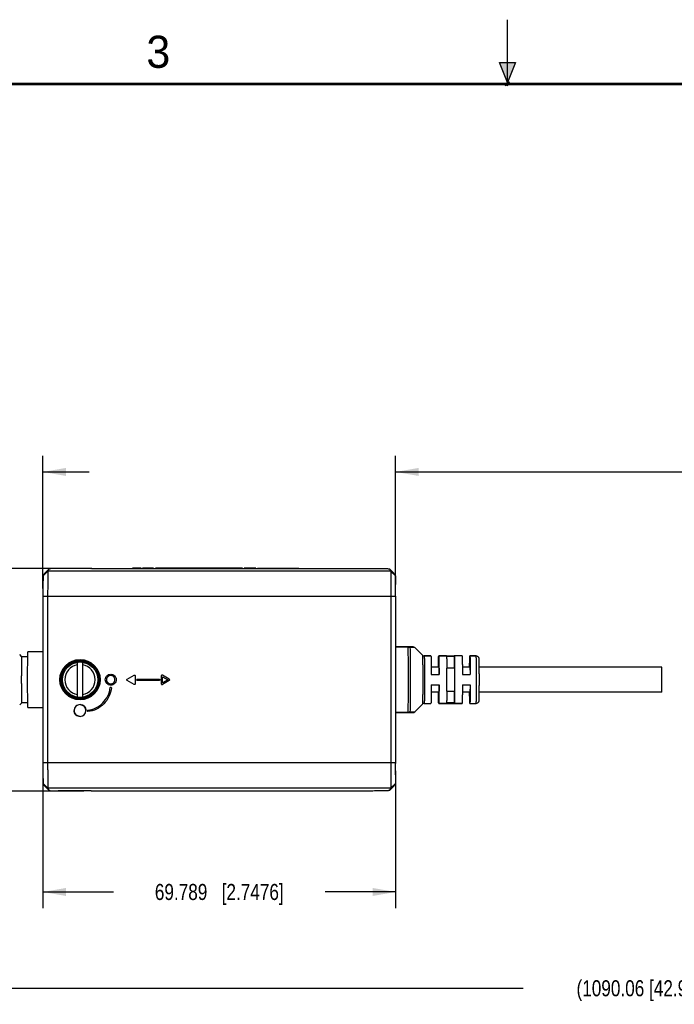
# Model space of a CAD drawing. Header units: inches. Extents: x 0 to 22, y 0 to 17.
# Tile 15 of 51: x 7.2 to 12.3, y 9.3 to 17. Entities that reach past the tile are written whole.
import ezdxf

# ---------------------------------------------------------------- set-up
doc = ezdxf.new("R2010")
doc.units = ezdxf.units.IN
doc.header["$LTSCALE"] = 1.21
doc.header["$MEASUREMENT"] = 0
doc.layers.get('0').update_dxf_attribs({"linetype": 'CONTINUOUS'})
doc.layers.add('02___PRT_ALL_AXES', color=7, linetype='CONTINUOUS')
doc.layers.add('DIMENSIONS', color=7, linetype='CONTINUOUS')
doc.styles.get("Standard").update_dxf_attribs({"font": 'txt', "width": 0.8})
doc.styles.add('TEXTSTYLE_2', font='txt')
doc.dimstyles.new('DIMSTYLE_1', dxfattribs={"dimtxt": 0.125, "dimasz": 0.18, "dimexe": 0.125, "dimexo": 0.0625, "dimgap": 0.0625, "dimtad": 0, "dimtih": 1, "dimtoh": 1, "dimdec": 3, "dimdsep": 46, "dimtxsty": 'STANDARD', "dimblk": '_FILLED', "dimblk1": '_FILLED', "dimblk2": '_FILLED', "dimcen": 0.09, "dimadec": 3, "dimazin": 2, "dimtp": 0.001, "dimtm": 0.001, "dimtfac": 1, "dimtdec": 3, "dimtofl": 0, "dimtmove": 0, "dimatfit": 3, "dimldrblk": '_FILLED', "dimfxl": 1, "dimtolj": 1, "dimarcsym": 0})
doc.dimstyles.new('DIMSTYLE_2', dxfattribs={"dimtxt": 0.125, "dimasz": 0.18, "dimexe": 0.125, "dimexo": 0.0625, "dimgap": 0.0625, "dimtad": 0, "dimtih": 1, "dimtoh": 1, "dimdsep": 46, "dimtxsty": 'STANDARD', "dimblk": '_FILLED', "dimblk1": '_FILLED', "dimblk2": '_FILLED', "dimcen": 0.09, "dimazin": 2, "dimtfac": 1, "dimtofl": 0, "dimtmove": 0, "dimatfit": 3, "dimldrblk": '_FILLED', "dimfxl": 1, "dimtolj": 1, "dimarcsym": 0})

# ---------------------------------------------------------------- blocks, each defined once
blk = doc.blocks.new('_FILLED')
at = {"color": 0, "linetype": 'BYBLOCK'}
blk.add_solid([(0, 0), (-1, 0.174), (-1, -0.174)], dxfattribs=at)
blk = doc.blocks.new('*D0')
at = {"layer": 'DIMENSIONS', "color": 2, "linetype": 'CONTINUOUS'}
for p, q in [((10.1291, 12.57), (10.1291, 13.6024)), ((17.5852, 11.6871), (17.5852, 13.6024)), ((10.1291, 13.4774), (12.7071, 13.4774)), ((17.5852, 13.4774), (14.6321, 13.4774))]:
    blk.add_line(p, q, dxfattribs=at)
at = {"layer": 'DIMENSIONS', "color": 2, "linetype": 'CONTINUOUS', "xscale": 0.18, "yscale": 0.18, "zscale": 0.18, "rotation": 180}
blk.add_blockref('_FILLED', (10.1291, 13.4774), dxfattribs=at)
at = {"layer": 'DIMENSIONS', "color": 2, "linetype": 'CONTINUOUS', "xscale": 0.18, "yscale": 0.18, "zscale": 0.18}
blk.add_blockref('_FILLED', (17.5852, 13.4774), dxfattribs=at)
at = {"layer": 'DIMENSIONS', "color": 2, "linetype": 'CONTINUOUS', "insert": (13.6696, 13.5399), "char_height": 0.125, "width": 1.8, "attachment_point": 2, "line_spacing_factor": 0.9}
blk.add_mtext('(1000.00 [39.370])', dxfattribs=at)
blk = doc.blocks.new('*D1')
at = {"layer": 'DIMENSIONS', "color": 2, "linetype": 'CONTINUOUS'}
for p, q in [((7.6992, 12.7264), (4.9568, 12.7264)), ((5.0818, 12.7264), (5.0818, 11.9842)), ((5.0818, 10.9921), (5.0818, 11.7342)), ((7.6992, 10.9921), (4.9568, 10.9921))]:
    blk.add_line(p, q, dxfattribs=at)
at = {"layer": 'DIMENSIONS', "color": 2, "linetype": 'CONTINUOUS', "xscale": 0.18, "yscale": 0.18, "zscale": 0.18}
for p, rotation in [((5.0818, 12.7264), 90), ((5.0818, 10.9921), 270)]:
    blk.add_blockref('_FILLED', p, dxfattribs=dict(at, rotation=rotation))
at = {"layer": 'DIMENSIONS', "color": 2, "linetype": 'CONTINUOUS', "insert": (5.0818, 11.9217), "char_height": 0.125, "width": 1.325, "attachment_point": 2, "line_spacing_factor": 0.9}
blk.add_mtext('44.05{\\ftxt.shx;\\W1.000000;\\H0.125000; }[1.734]', dxfattribs=at)
blk = doc.blocks.new('*D2')
at = {"layer": 'DIMENSIONS', "color": 2, "linetype": 'CONTINUOUS'}
for p, q in [((7.3815, 11.1485), (7.3815, 10.0807)), ((10.1291, 11.1485), (10.1291, 10.0807)), ((7.3815, 10.2057), (7.9303, 10.2057)), ((10.1291, 10.2057), (9.5803, 10.2057))]:
    blk.add_line(p, q, dxfattribs=at)
at = {"layer": 'DIMENSIONS', "color": 2, "linetype": 'CONTINUOUS', "xscale": 0.18, "yscale": 0.18, "zscale": 0.18, "rotation": 180}
blk.add_blockref('_FILLED', (7.3815, 10.2057), dxfattribs=at)
at = {"layer": 'DIMENSIONS', "color": 2, "linetype": 'CONTINUOUS', "xscale": 0.18, "yscale": 0.18, "zscale": 0.18}
blk.add_blockref('_FILLED', (10.1291, 10.2057), dxfattribs=at)
at = {"layer": 'DIMENSIONS', "color": 2, "linetype": 'CONTINUOUS', "insert": (8.7553, 10.2682), "char_height": 0.125, "width": 1.525, "attachment_point": 2, "line_spacing_factor": 0.9}
blk.add_mtext('69.789{\\ftxt.shx;\\W1.000000;\\H0.125000; }[2.7476]', dxfattribs=at)
blk = doc.blocks.new('*D3')
at = {"layer": 'DIMENSIONS', "color": 2, "linetype": 'CONTINUOUS'}
for p, q in [((6.584, 11.9217), (6.584, 13.6024)), ((7.3815, 12.57), (7.3815, 13.6024)), ((6.584, 13.4774), (6.2073, 13.4774)), ((7.3815, 13.4774), (7.7415, 13.4774))]:
    blk.add_line(p, q, dxfattribs=at)
at = {"layer": 'DIMENSIONS', "color": 2, "linetype": 'CONTINUOUS', "xscale": 0.18, "yscale": 0.18, "zscale": 0.18}
blk.add_blockref('_FILLED', (6.584, 13.4774), dxfattribs=at)
at = {"layer": 'DIMENSIONS', "color": 2, "linetype": 'CONTINUOUS', "xscale": 0.18, "yscale": 0.18, "zscale": 0.18, "rotation": 180}
blk.add_blockref('_FILLED', (7.3815, 13.4774), dxfattribs=at)
at = {"layer": 'DIMENSIONS', "color": 2, "linetype": 'CONTINUOUS', "insert": (6.1448, 13.5399), "char_height": 0.125, "width": 1.225, "attachment_point": 3, "line_spacing_factor": 0.9}
blk.add_mtext('20.26{\\ftxt.shx;\\W1.000000;\\H0.125000; }[.798]', dxfattribs=at)
blk = doc.blocks.new('*D4')
at = {"layer": 'DIMENSIONS', "color": 2, "linetype": 'CONTINUOUS'}
for p, q in [((6.584, 11.7967), (6.584, 9.3307)), ((17.5852, 11.5621), (17.5852, 9.3307)), ((6.584, 9.4557), (11.1221, 9.4557)), ((17.5852, 9.4557), (13.0471, 9.4557))]:
    blk.add_line(p, q, dxfattribs=at)
at = {"layer": 'DIMENSIONS', "color": 2, "linetype": 'CONTINUOUS', "xscale": 0.18, "yscale": 0.18, "zscale": 0.18, "rotation": 180}
blk.add_blockref('_FILLED', (6.584, 9.4557), dxfattribs=at)
at = {"layer": 'DIMENSIONS', "color": 2, "linetype": 'CONTINUOUS', "xscale": 0.18, "yscale": 0.18, "zscale": 0.18}
blk.add_blockref('_FILLED', (17.5852, 9.4557), dxfattribs=at)
at = {"layer": 'DIMENSIONS', "color": 2, "linetype": 'CONTINUOUS', "insert": (12.0846, 9.5182), "char_height": 0.125, "width": 1.8, "attachment_point": 2, "line_spacing_factor": 0.9}
blk.add_mtext('(1090.06 [42.916])', dxfattribs=at)

msp = doc.modelspace()

# ---------------------------------------------------------------- hatches: boundary and pattern name
at = {"linetype": 'CONTINUOUS'}
msp.add_hatch(color=2, dxfattribs=at).paths.add_polyline_path([(11, 16.51), (10.9375, 16.6663), (11.0625, 16.6663)])

# ---------------------------------------------------------------- linework, layer by layer
at = {"color": 2, "linetype": 'CONTINUOUS'}
for p, q in [((11, 16.485), (11, 17)), ((11, 16.51), (10.9375, 16.6663)), ((10.9375, 16.6663), (11.0625, 16.6663)), ((11.0625, 16.6663), (11, 16.51)), ((11.015, 16.515), (10.985, 16.485)), ((10.985, 16.485), (11, 16.515)), ((11, 16.485), (11.015, 16.515))]:
    msp.add_line(p, q, dxfattribs=at)
at = {"color": 7, "linetype": 'CONTINUOUS'}
for p, q in [((7.4205, 12.7043), (7.3836, 12.6674)), ((7.3926, 12.6854), (7.3836, 12.6674)), ((7.4295, 12.7223), (7.3926, 12.6854)), ((7.4295, 12.7222), (7.3926, 12.6854)), ((7.3926, 12.6854), (7.3926, 12.6854)), ((7.4295, 12.7223), (7.4205, 12.7043)), ((10.0902, 12.7043), (7.4205, 12.7043)), ((7.4296, 12.7223), (7.4295, 12.7223)), ((7.7535, 12.7258), (7.5007, 12.7258)), ((7.7574, 12.7259), (7.7577, 12.7262)), ((7.7617, 12.7264), (9.9213, 12.7264)), ((10.0811, 12.7223), (10.0812, 12.7222)), ((10.0914, 12.7121), (10.0812, 12.7223)), ((10.0812, 12.7222), (10.0902, 12.7043)), ((10.1181, 12.6853), (10.0812, 12.7222)), ((10.1271, 12.6674), (10.0902, 12.7043)), ((10.0947, 12.7088), (10.0914, 12.7121)), ((10.1181, 12.6854), (10.0947, 12.7088)), ((10.1181, 12.6854), (10.1181, 12.6853)), ((10.1181, 12.6853), (10.1271, 12.6674)), ((7.3819, 12.6058), (7.3819, 12.5997)), ((10.1288, 12.6058), (10.1288, 12.5996)), ((7.3815, 12.511), (7.3815, 12.5075)), ((7.3815, 12.5075), (7.3815, 11.211)), ((10.1291, 12.5075), (7.3815, 12.5075)), ((7.4185, 12.5075), (7.4185, 11.211)), ((10.0922, 12.5075), (10.0922, 11.211)), ((10.1291, 12.511), (10.1291, 12.5075)), ((10.1291, 12.5075), (10.1291, 11.211)), ((7.2183, 12.0384), (7.2006, 12.0561)), ((7.3815, 12.0758), (7.2643, 12.0758)), ((10.2645, 12.1151), (10.1291, 12.1151)), ((10.2271, 12.1123), (10.1291, 12.1123)), ((10.2271, 12.1123), (10.2269, 12.1151)), ((10.2782, 12.1094), (10.241, 12.1074)), ((10.2784, 12.1094), (10.2782, 12.1094)), ((10.4042, 12.0443), (10.3516, 12.0443)), ((10.5255, 12.0443), (10.4648, 12.0443)), ((10.6469, 12.0443), (10.5862, 12.0443)), ((10.7568, 12.0443), (10.7076, 12.0443)), ((7.2635, 12.0384), (7.2183, 12.0384)), ((7.6512, 11.7228), (7.6512, 11.9956)), ((7.6902, 11.9956), (7.6902, 11.7228)), ((10.5867, 12.04), (10.5261, 12.04)), ((10.5867, 11.9494), (10.5867, 12.04)), ((10.4065, 11.8986), (10.4672, 11.8986)), ((10.5867, 11.9494), (10.5276, 11.9494)), ((10.6493, 11.8986), (10.71, 11.8986)), ((10.4065, 11.8199), (10.4672, 11.8199)), ((10.6493, 11.8199), (10.71, 11.8199)), ((10.5276, 11.769), (10.5867, 11.769)), ((10.5867, 11.6784), (10.5867, 11.769)), ((7.2183, 11.6801), (7.2006, 11.6624)), ((7.2635, 11.6801), (7.2183, 11.6801)), ((10.5255, 11.6742), (10.4648, 11.6742)), ((10.5867, 11.6784), (10.5261, 11.6784)), ((10.6469, 11.6742), (10.5862, 11.6742)), ((7.2643, 11.6427), (7.3815, 11.6427)), ((10.1291, 11.6061), (10.2271, 11.6061)), ((10.1291, 11.6033), (10.2645, 11.6033)), ((10.2271, 11.6061), (10.2269, 11.6033)), ((10.241, 11.6111), (10.2784, 11.6091)), ((10.1291, 11.211), (7.3815, 11.211)), ((7.3815, 11.211), (7.3815, 11.2075)), ((10.1291, 11.211), (10.1291, 11.2075)), ((7.3819, 11.1188), (7.3819, 11.1127)), ((7.3836, 11.0511), (7.3926, 11.0331)), ((7.4205, 11.0142), (7.3836, 11.0511)), ((10.1271, 11.0511), (10.0902, 11.0142)), ((10.1271, 11.0511), (10.1181, 11.0332)), ((10.1288, 11.1188), (10.1288, 11.1127)), ((7.3926, 11.0331), (7.3926, 11.033)), ((7.4295, 10.9962), (7.3926, 11.0331)), ((7.3926, 11.033), (7.4295, 10.9962)), ((7.4205, 11.0142), (7.4295, 10.9962)), ((10.0902, 11.0142), (7.4205, 11.0142)), ((7.4295, 10.9962), (7.4295, 10.9962)), ((7.7535, 10.9927), (7.5007, 10.9927)), ((7.7574, 10.9926), (7.7577, 10.9923)), ((9.9213, 10.9921), (7.7617, 10.9921)), ((10.0812, 10.9963), (10.0811, 10.9962)), ((10.1181, 11.0332), (10.0812, 10.9963)), ((10.0902, 11.0142), (10.0812, 10.9963)), ((10.0812, 10.9962), (10.0947, 11.0097)), ((10.0947, 11.0097), (10.1181, 11.0331)), ((10.1181, 11.0332), (10.1181, 11.0331))]:
    msp.add_line(p, q, dxfattribs=at)
at = {"color": 40, "linetype": 'CONTINUOUS'}
for p, q in [((8.1476, 12.7274), (8.0794, 12.7274)), ((8.2441, 12.7274), (8.1569, 12.7274)), ((8.3599, 12.7274), (8.258, 12.7274)), ((8.5775, 12.7274), (8.3602, 12.7274)), ((8.9373, 12.7274), (8.5787, 12.7274)), ((9.0396, 12.7274), (8.9492, 12.7274)), ((9.0523, 12.7274), (9.3757, 12.7274)), ((8.0377, 11.8633), (8.0913, 11.8942)), ((8.0999, 11.8892), (8.0999, 11.8274)), ((8.3036, 11.8892), (8.3036, 11.8274)), ((8.3658, 11.8633), (8.3122, 11.8942)), ((8.0913, 11.8224), (8.0377, 11.8533)), ((8.1159, 11.863), (8.2882, 11.863)), ((8.2882, 11.8535), (8.1159, 11.8535)), ((8.3658, 11.8533), (8.3122, 11.8224)), ((8.3133, 11.8342), (8.3133, 11.8824)), ((8.3133, 11.8824), (8.355, 11.8583)), ((8.355, 11.8583), (8.3133, 11.8342)), ((7.7272, 11.6163), (7.7272, 11.6166)), ((8.4584, 10.9911), (8.135, 10.9911)), ((8.5614, 10.9911), (8.4711, 10.9911)), ((8.932, 10.9911), (8.5733, 10.9911)), ((9.1505, 10.9911), (8.9331, 10.9911)), ((9.2527, 10.9911), (9.1508, 10.9911)), ((9.3538, 10.9911), (9.2666, 10.9911)), ((9.4313, 10.9911), (9.3631, 10.9911))]:
    msp.add_line(p, q, dxfattribs=at)
at = {"color": 7, "linetype": 'CONTINUOUS', "const_width": 0.02}
msp.add_lwpolyline([(21.5, 16.5), (0.5, 16.5)], dxfattribs=at)
at = {"color": 7, "linetype": 'CONTINUOUS'}
for radius in [0.1572, 0.1513, 0.1497, 0.1458, 0.1378]:
    msp.add_circle((7.6707, 11.8592), radius, dxfattribs=at)
for centre, radius, start, end in [((17.809, 12.5176), 10.4274, 179.54898, 180.03638), ((-0.3036, 12.5176), 10.4328, 359.96373, 0.45058), ((10.2645, 12.0955), 0.0197, 44.99513, 90), ((10.3516, 12.0639), 0.0196, 225.01231, 270.0009), ((7.6707, 11.8592), 0.1181, 99.50692, 260.49308), ((7.6707, 11.8592), 0.1181, 279.50692, 80.49308), ((-2.7064, 11.8592), 13.2344, 359.60836, 0.39164), ((10.3516, 11.6546), 0.0196, 89.99476, 134.97872), ((10.2645, 11.623), 0.0197, 270, 315.00487), ((19.5801, 11.2073), 12.1986, 179.99899, 180.41555), ((-2.0718, 11.2073), 12.201, 359.58422, 0.00092)]:
    msp.add_arc(centre, radius, start, end, dxfattribs=at)
at = {"color": 40, "linetype": 'CONTINUOUS'}
for centre, radius, start, end in [((7.6707, 11.6191), 0.0462, 90.06332, 179.9384), ((7.6707, 11.6192), 0.0461, 89.98161, 180.02012), ((7.6707, 11.6191), 0.0461, 359.99903, 89.95957), ((7.6706, 11.6191), 0.0461, 179.98621, 270.0552), ((7.6706, 11.6192), 0.0462, 270.06329, 359.93499), ((7.6707, 11.6191), 0.0461, 270.00361, 359.99466)]:
    msp.add_arc(centre, radius, start, end, dxfattribs=at)
at = {"color": 7, "linetype": 'CONTINUOUS'}
for centre, ratio, start_param, end_param in [((7.7535, 12.7259), 0.026186, -1.570796, -0.02618), ((7.7616, 12.7262), 0.036526, 1.552505, 3.105034), ((7.7535, 10.9926), 0.026186, 0.02618, 1.570796), ((7.7616, 10.9923), 0.036526, -3.105034, -1.552505)]:
    msp.add_ellipse(centre, major_axis=(0.00394, 0), ratio=ratio, start_param=start_param, end_param=end_param, dxfattribs=at)
for points, knots in [([(7.3836, 12.6674), (7.3835, 12.6672), (7.3834, 12.6667), (7.3833, 12.6657), (7.3832, 12.6641), (7.383, 12.6621), (7.3829, 12.6597), (7.3828, 12.6555), (7.3826, 12.6492), (7.3824, 12.6405), (7.3822, 12.6302), (7.382, 12.6185), (7.382, 12.6102), (7.3819, 12.6058)], [0, 0, 0, 0, 0.008659, 0.025522, 0.050425, 0.083129, 0.123381, 0.170922, 0.286839, 0.428884, 0.595366, 0.785728, 1, 1, 1, 1]), ([(7.4205, 12.7043), (7.4204, 12.7041), (7.4203, 12.7037), (7.4202, 12.7029), (7.4202, 12.7017), (7.42, 12.6993), (7.4198, 12.6953), (7.4196, 12.6892), (7.4195, 12.6813), (7.4193, 12.6717), (7.4191, 12.6604), (7.4189, 12.6421), (7.4187, 12.6162), (7.4186, 12.5821), (7.4185, 12.5454), (7.4184, 12.5203), (7.4185, 12.5075)], [0, 0, 0, 0, 0.002286, 0.006412, 0.012474, 0.020541, 0.042932, 0.073959, 0.113917, 0.162836, 0.220575, 0.286626, 0.440554, 0.616481, 0.805482, 1, 1, 1, 1]), ([(7.5007, 12.7258), (7.4957, 12.7257), (7.4863, 12.7256), (7.4731, 12.7253), (7.4615, 12.7249), (7.4515, 12.7245), (7.4442, 12.7242), (7.4392, 12.7238), (7.4362, 12.7236), (7.4337, 12.7233), (7.4317, 12.723), (7.4304, 12.7227), (7.4297, 12.7225), (7.4295, 12.7223)], [0, 0, 0, 0, 0.209421, 0.394372, 0.556751, 0.697073, 0.814573, 0.864208, 0.907084, 0.942618, 0.970244, 0.989453, 1, 1, 1, 1]), ([(9.9213, 12.7264), (9.9409, 12.7264), (9.9758, 12.7262), (10.0168, 12.7257), (10.0432, 12.7251), (10.0579, 12.7246), (10.0691, 12.724), (10.0754, 12.7235), (10.0779, 12.7231)], [0, 0, 0, 0, 0.374817, 0.669903, 0.7851, 0.879395, 0.951829, 1, 1, 1, 1]), ([(10.0779, 12.7231), (10.0786, 12.723), (10.0796, 12.7229), (10.0807, 12.7226), (10.0811, 12.7224), (10.0812, 12.7223)], [0, 0, 0, 0, 0.668192, 0.875455, 1, 1, 1, 1]), ([(10.0902, 12.7043), (10.0903, 12.7041), (10.0903, 12.7037), (10.0904, 12.7029), (10.0905, 12.7017), (10.0907, 12.6993), (10.0908, 12.6953), (10.091, 12.6892), (10.0912, 12.6813), (10.0914, 12.6717), (10.0915, 12.6604), (10.0917, 12.6421), (10.0919, 12.6162), (10.0921, 12.5821), (10.0922, 12.5454), (10.0923, 12.5203), (10.0922, 12.5075)], [0, 0, 0, 0, 0.002283, 0.00641, 0.012471, 0.020539, 0.04293, 0.073958, 0.113916, 0.162835, 0.220574, 0.286625, 0.440554, 0.616481, 0.805482, 1, 1, 1, 1]), ([(10.1271, 12.6674), (10.1272, 12.6672), (10.1273, 12.6667), (10.1274, 12.6657), (10.1275, 12.6641), (10.1277, 12.6612), (10.1279, 12.6563), (10.1281, 12.6492), (10.1283, 12.6405), (10.1285, 12.6302), (10.1286, 12.6185), (10.1287, 12.6102), (10.1288, 12.6058)], [0, 0, 0, 0, 0.008698, 0.025596, 0.050529, 0.083258, 0.171091, 0.287035, 0.429076, 0.595521, 0.785822, 1, 1, 1, 1]), ([(7.2643, 11.6427), (7.2639, 11.6547), (7.2634, 11.6838), (7.2629, 11.7334), (7.2625, 11.7936), (7.2624, 11.8592), (7.2625, 11.9249), (7.2629, 11.9851), (7.2634, 12.0347), (7.2639, 12.0638), (7.2643, 12.0758)], [0, 0, 0, 0, 0.083198, 0.201171, 0.344081, 0.500001, 0.655921, 0.79883, 0.916802, 1, 1, 1, 1]), ([(10.241, 12.1074), (10.2401, 12.1086), (10.2383, 12.1107), (10.2349, 12.1132), (10.231, 12.1148), (10.2283, 12.1151), (10.2269, 12.1151)], [0, 0, 0, 0, 0.258372, 0.510042, 0.756339, 1, 1, 1, 1]), ([(10.2271, 11.6061), (10.2274, 11.6218), (10.228, 11.6577), (10.2288, 11.7421), (10.2291, 11.8592), (10.2288, 11.9764), (10.228, 12.0608), (10.2274, 12.0966), (10.2271, 12.1123)], [0, 0, 0, 0, 0.09298, 0.212775, 0.5, 0.787225, 0.90702, 1, 1, 1, 1]), ([(10.241, 12.1074), (10.2391, 12.109), (10.2346, 12.1115), (10.2296, 12.1123), (10.2271, 12.1123)], [0, 0, 0, 0, 0.490071, 1, 1, 1, 1]), ([(10.241, 12.1074), (10.2413, 12.092), (10.2418, 12.0568), (10.2426, 11.9741), (10.2429, 11.8592), (10.2426, 11.7444), (10.2418, 11.6617), (10.2413, 11.6265), (10.241, 11.6111)], [0, 0, 0, 0, 0.09298, 0.212775, 0.5, 0.787225, 0.90702, 1, 1, 1, 1]), ([(10.3377, 12.05), (10.3378, 12.05), (10.3378, 12.0499), (10.3379, 12.0496), (10.3379, 12.0493), (10.338, 12.0486), (10.3381, 12.0475), (10.3382, 12.0458), (10.3383, 12.0437), (10.3385, 12.0411), (10.3386, 12.0381), (10.3387, 12.0332), (10.3389, 12.0262), (10.3391, 12.0165), (10.3393, 12.0054), (10.3395, 11.9928), (10.3397, 11.9791), (10.3398, 11.9641), (10.3399, 11.9482), (10.3401, 11.9254), (10.3402, 11.8957), (10.3402, 11.8592), (10.3402, 11.8228), (10.3401, 11.793), (10.3399, 11.7703), (10.3398, 11.7543), (10.3397, 11.7394), (10.3395, 11.7256), (10.3393, 11.7131), (10.3391, 11.702), (10.3389, 11.6923), (10.3387, 11.6852), (10.3386, 11.6804), (10.3385, 11.6774), (10.3383, 11.6748), (10.3382, 11.6727), (10.3381, 11.671), (10.338, 11.6699), (10.3379, 11.6692), (10.3379, 11.6688), (10.3378, 11.6686), (10.3378, 11.6685), (10.3377, 11.6685)], [0, 0, 0, 0, 0.000347, 0.000971, 0.001884, 0.003089, 0.006374, 0.010825, 0.016432, 0.023182, 0.031061, 0.040051, 0.061271, 0.086645, 0.115932, 0.148854, 0.185103, 0.224332, 0.266171, 0.310224, 0.403288, 0.500006, 0.596723, 0.689786, 0.733839, 0.775678, 0.814906, 0.851153, 0.884075, 0.913361, 0.938734, 0.959954, 0.968942, 0.976821, 0.983571, 0.989177, 0.993628, 0.996912, 0.998116, 0.999029, 0.999654, 1, 1, 1, 1]), ([(10.3516, 12.0443), (10.3516, 12.0443), (10.3517, 12.0442), (10.3517, 12.044), (10.3518, 12.0437), (10.3519, 12.0432), (10.352, 12.0421), (10.3521, 12.0406), (10.3522, 12.0386), (10.3523, 12.0362), (10.3524, 12.0333), (10.3526, 12.0301), (10.3527, 12.0264), (10.3528, 12.0207), (10.353, 12.0126), (10.3532, 12.0018), (10.3533, 11.9897), (10.3535, 11.9763), (10.3536, 11.9617), (10.3538, 11.9462), (10.3539, 11.924), (10.354, 11.8949), (10.3541, 11.8592), (10.354, 11.8236), (10.3539, 11.7945), (10.3538, 11.7723), (10.3536, 11.7568), (10.3535, 11.7422), (10.3533, 11.7288), (10.3532, 11.7167), (10.353, 11.7059), (10.3528, 11.6978), (10.3527, 11.6921), (10.3526, 11.6884), (10.3524, 11.6852), (10.3523, 11.6823), (10.3522, 11.6799), (10.3521, 11.6779), (10.352, 11.6764), (10.3519, 11.6753), (10.3518, 11.6747), (10.3517, 11.6745), (10.3517, 11.6743), (10.3516, 11.6742), (10.3516, 11.6742)], [0, 0, 0, 0, 0.00022, 0.0007, 0.001469, 0.002533, 0.005552, 0.009758, 0.015143, 0.021692, 0.029393, 0.038227, 0.048172, 0.059205, 0.084427, 0.113648, 0.146589, 0.182933, 0.22233, 0.2644, 0.308739, 0.402496, 0.5, 0.597504, 0.691261, 0.7356, 0.77767, 0.817067, 0.853411, 0.886352, 0.915573, 0.940795, 0.951828, 0.961773, 0.970607, 0.978308, 0.984857, 0.990242, 0.994448, 0.997467, 0.998531, 0.9993, 0.99978, 1, 1, 1, 1]), ([(10.4042, 12.0443), (10.4042, 12.0443), (10.4042, 12.0442), (10.4043, 12.044), (10.4044, 12.0435), (10.4045, 12.0427), (10.4046, 12.0415), (10.4047, 12.04), (10.4048, 12.0382), (10.4049, 12.0361), (10.405, 12.0326), (10.4052, 12.0275), (10.4054, 12.0205), (10.4055, 12.0123), (10.4057, 12.003), (10.4058, 11.9927), (10.406, 11.9814), (10.4061, 11.9692), (10.4063, 11.9515), (10.4064, 11.9279), (10.4065, 11.9086), (10.4065, 11.8986)], [0, 0, 0, 0, 0.000453, 0.001379, 0.00487, 0.010603, 0.018587, 0.028813, 0.041263, 0.055917, 0.072751, 0.112829, 0.161216, 0.217561, 0.281466, 0.352467, 0.430059, 0.513683, 0.602739, 0.794546, 1, 1, 1, 1]), ([(10.4628, 11.9579), (10.4629, 11.9642), (10.463, 11.9762), (10.4632, 11.9931), (10.4634, 12.006), (10.4635, 12.0151), (10.4637, 12.021), (10.4638, 12.0263), (10.4639, 12.031), (10.4641, 12.0349), (10.4642, 12.0382), (10.4644, 12.0405), (10.4645, 12.0419), (10.4645, 12.0428), (10.4646, 12.0434), (10.4647, 12.0439), (10.4647, 12.0441), (10.4648, 12.0443), (10.4648, 12.0443)], [0, 0, 0, 0, 0.218602, 0.415626, 0.587951, 0.663982, 0.732848, 0.794277, 0.848021, 0.893877, 0.931655, 0.961218, 0.972884, 0.982455, 0.989929, 0.99531, 0.998618, 1, 1, 1, 1]), ([(10.4648, 12.0443), (10.4649, 12.0443), (10.4649, 12.0442), (10.465, 12.044), (10.4651, 12.0435), (10.4652, 12.0427), (10.4653, 12.0415), (10.4654, 12.04), (10.4655, 12.0382), (10.4656, 12.0361), (10.4657, 12.0326), (10.4659, 12.0275), (10.466, 12.0205), (10.4662, 12.0123), (10.4664, 12.003), (10.4665, 11.9927), (10.4667, 11.9814), (10.4668, 11.9692), (10.467, 11.9515), (10.4671, 11.9279), (10.4672, 11.9086), (10.4672, 11.8986)], [0, 0, 0, 0, 0.000453, 0.001379, 0.00487, 0.010603, 0.018587, 0.028813, 0.041263, 0.055917, 0.072751, 0.112829, 0.161216, 0.217561, 0.281466, 0.352467, 0.430059, 0.513683, 0.602739, 0.794546, 1, 1, 1, 1]), ([(10.6469, 12.0443), (10.6469, 12.0443), (10.647, 12.0442), (10.6471, 12.044), (10.6471, 12.0435), (10.6472, 12.0427), (10.6473, 12.0415), (10.6474, 12.04), (10.6475, 12.0382), (10.6476, 12.0361), (10.6478, 12.0326), (10.6479, 12.0275), (10.6481, 12.0205), (10.6483, 12.0123), (10.6484, 12.003), (10.6486, 11.9927), (10.6487, 11.9814), (10.6489, 11.9692), (10.649, 11.9515), (10.6492, 11.9279), (10.6493, 11.9086), (10.6493, 11.8986)], [0, 0, 0, 0, 0.000453, 0.001379, 0.00487, 0.010603, 0.018587, 0.028813, 0.041263, 0.055917, 0.072751, 0.112829, 0.161216, 0.217561, 0.281466, 0.352467, 0.430059, 0.513683, 0.602739, 0.794546, 1, 1, 1, 1]), ([(10.7056, 11.9579), (10.7056, 11.9642), (10.7057, 11.9762), (10.7059, 11.9931), (10.7061, 12.006), (10.7063, 12.0151), (10.7064, 12.021), (10.7066, 12.0263), (10.7067, 12.031), (10.7068, 12.0349), (10.707, 12.0382), (10.7071, 12.0405), (10.7072, 12.0419), (10.7073, 12.0428), (10.7074, 12.0434), (10.7074, 12.0439), (10.7075, 12.0441), (10.7076, 12.0443), (10.7076, 12.0443)], [0, 0, 0, 0, 0.218602, 0.415626, 0.587951, 0.663982, 0.732848, 0.794277, 0.848021, 0.893877, 0.931655, 0.961218, 0.972884, 0.982455, 0.989929, 0.99531, 0.998618, 1, 1, 1, 1]), ([(10.7076, 12.0443), (10.7076, 12.0443), (10.7077, 12.0442), (10.7077, 12.044), (10.7078, 12.0435), (10.7079, 12.0427), (10.708, 12.0415), (10.7081, 12.04), (10.7082, 12.0382), (10.7083, 12.0361), (10.7085, 12.0326), (10.7086, 12.0275), (10.7088, 12.0205), (10.709, 12.0123), (10.7091, 12.003), (10.7093, 11.9927), (10.7094, 11.9814), (10.7096, 11.9692), (10.7097, 11.9515), (10.7099, 11.9279), (10.7099, 11.9086), (10.71, 11.8986)], [0, 0, 0, 0, 0.000453, 0.001379, 0.00487, 0.010603, 0.018587, 0.028813, 0.041263, 0.055917, 0.072751, 0.112829, 0.161216, 0.217561, 0.281466, 0.352467, 0.430059, 0.513683, 0.602739, 0.794546, 1, 1, 1, 1]), ([(10.7568, 12.0443), (10.7597, 12.0443), (10.7655, 12.043), (10.7723, 12.0377), (10.7755, 12.0317), (10.7764, 12.0274), (10.7767, 12.0248), (10.7769, 12.0219), (10.7772, 12.0176), (10.7774, 12.0113), (10.7776, 12.0035), (10.7778, 11.994), (10.7779, 11.9831), (10.7781, 11.9709), (10.7783, 11.9521), (10.7785, 11.9264), (10.7786, 11.8936), (10.7787, 11.8592), (10.7786, 11.8248), (10.7785, 11.792), (10.7783, 11.7663), (10.7781, 11.7476), (10.7779, 11.7353), (10.7778, 11.7244), (10.7776, 11.715), (10.7774, 11.7072), (10.7772, 11.7009), (10.7769, 11.6966), (10.7767, 11.6937), (10.7764, 11.6911), (10.7755, 11.6867), (10.7723, 11.6808), (10.7655, 11.6755), (10.7597, 11.6742), (10.7568, 11.6742)], [0, 0, 0, 0, 0.022107, 0.043972, 0.063281, 0.072796, 0.078019, 0.082981, 0.09504, 0.11099, 0.13105, 0.155126, 0.183005, 0.214403, 0.248986, 0.326159, 0.411121, 0.500069, 0.589014, 0.673958, 0.751111, 0.785683, 0.81707, 0.844939, 0.869004, 0.889054, 0.904993, 0.917044, 0.922004, 0.927234, 0.936744, 0.956051, 0.977898, 1, 1, 1, 1]), ([(10.7568, 11.6742), (10.7568, 11.6742), (10.7569, 11.6743), (10.7569, 11.6745), (10.757, 11.6747), (10.7571, 11.6753), (10.7572, 11.6764), (10.7573, 11.6779), (10.7574, 11.6799), (10.7575, 11.6823), (10.7576, 11.6852), (10.7578, 11.6884), (10.7579, 11.6921), (10.758, 11.6978), (10.7582, 11.7059), (10.7584, 11.7167), (10.7585, 11.7288), (10.7587, 11.7422), (10.7588, 11.7568), (10.759, 11.7723), (10.7591, 11.7945), (10.7592, 11.8236), (10.7593, 11.8592), (10.7592, 11.8949), (10.7591, 11.924), (10.759, 11.9462), (10.7588, 11.9617), (10.7587, 11.9763), (10.7585, 11.9897), (10.7584, 12.0018), (10.7582, 12.0126), (10.758, 12.0207), (10.7579, 12.0264), (10.7578, 12.0301), (10.7576, 12.0333), (10.7575, 12.0362), (10.7574, 12.0386), (10.7573, 12.0406), (10.7572, 12.0421), (10.7571, 12.0432), (10.757, 12.0437), (10.7569, 12.044), (10.7569, 12.0442), (10.7568, 12.0443), (10.7568, 12.0443)], [0, 0, 0, 0, 0.00022, 0.0007, 0.001469, 0.002533, 0.005552, 0.009758, 0.015143, 0.021692, 0.029393, 0.038227, 0.048172, 0.059205, 0.084427, 0.113648, 0.146589, 0.182933, 0.22233, 0.2644, 0.308739, 0.402496, 0.5, 0.597504, 0.691261, 0.7356, 0.77767, 0.817067, 0.853411, 0.886352, 0.915573, 0.940795, 0.951828, 0.961773, 0.970607, 0.978308, 0.984857, 0.990242, 0.994448, 0.997467, 0.998531, 0.9993, 0.99978, 1, 1, 1, 1]), ([(7.2183, 11.6801), (7.2183, 11.6801), (7.2182, 11.6802), (7.2182, 11.6804), (7.2181, 11.6806), (7.218, 11.6812), (7.2179, 11.6822), (7.2178, 11.6837), (7.2177, 11.6856), (7.2176, 11.688), (7.2175, 11.6907), (7.2174, 11.6939), (7.2173, 11.6974), (7.2171, 11.703), (7.217, 11.7108), (7.2168, 11.7212), (7.2166, 11.733), (7.2165, 11.746), (7.2163, 11.76), (7.2162, 11.7751), (7.2161, 11.7966), (7.216, 11.8247), (7.2159, 11.8592), (7.216, 11.8937), (7.2161, 11.9219), (7.2162, 11.9434), (7.2163, 11.9584), (7.2165, 11.9725), (7.2166, 11.9855), (7.2168, 11.9973), (7.217, 12.0077), (7.2171, 12.0155), (7.2173, 12.021), (7.2174, 12.0246), (7.2175, 12.0278), (7.2176, 12.0305), (7.2177, 12.0329), (7.2178, 12.0348), (7.2179, 12.0363), (7.218, 12.0373), (7.2181, 12.0379), (7.2182, 12.0381), (7.2182, 12.0383), (7.2183, 12.0384), (7.2183, 12.0384)], [0, 0, 0, 0, 0.00022, 0.0007, 0.001469, 0.002534, 0.005553, 0.009758, 0.015143, 0.021693, 0.029393, 0.038227, 0.048173, 0.059205, 0.084427, 0.113648, 0.14659, 0.182933, 0.22233, 0.2644, 0.308739, 0.402496, 0.5, 0.597504, 0.691261, 0.7356, 0.77767, 0.817067, 0.85341, 0.886352, 0.915573, 0.940795, 0.951827, 0.961773, 0.970607, 0.978307, 0.984857, 0.990242, 0.994447, 0.997466, 0.998531, 0.9993, 0.99978, 1, 1, 1, 1]), ([(10.5261, 12.04), (10.5262, 12.0383), (10.5263, 12.0342), (10.5267, 12.0235), (10.527, 12.0058), (10.5274, 11.9797), (10.5276, 11.9603), (10.5277, 11.9497)], [0, 0, 0, 0, 0.057194, 0.13608, 0.355127, 0.647435, 1, 1, 1, 1]), ([(10.5867, 12.04), (10.5869, 12.037), (10.5872, 12.0292), (10.5876, 12.0151), (10.5879, 11.9967), (10.5881, 11.9742), (10.5884, 11.9485), (10.5886, 11.9098), (10.5887, 11.8592), (10.5886, 11.8087), (10.5884, 11.77), (10.5881, 11.7443), (10.5879, 11.7218), (10.5876, 11.7033), (10.5872, 11.6893), (10.5869, 11.6815), (10.5867, 11.6784)], [0, 0, 0, 0, 0.025562, 0.064718, 0.116352, 0.178985, 0.250821, 0.329802, 0.5, 0.670198, 0.749179, 0.821015, 0.883648, 0.935282, 0.974438, 1, 1, 1, 1]), ([(10.4648, 11.9577), (10.4649, 11.9577), (10.4649, 11.9575), (10.465, 11.9574), (10.465, 11.957), (10.465, 11.9566), (10.4651, 11.956), (10.4651, 11.955), (10.4652, 11.9534), (10.4653, 11.9511), (10.4654, 11.9484), (10.4655, 11.9451), (10.4656, 11.9414), (10.4656, 11.9373), (10.4657, 11.9311), (10.4658, 11.9223), (10.466, 11.9109), (10.466, 11.9028), (10.466, 11.8986)], [0, 0, 0, 0, 0.001349, 0.004721, 0.010234, 0.017902, 0.027726, 0.039695, 0.070002, 0.108675, 0.155517, 0.210276, 0.272676, 0.342382, 0.419038, 0.591524, 0.786558, 1, 1, 1, 1]), ([(10.5867, 11.9494), (10.5869, 11.9444), (10.5871, 11.9323), (10.5873, 11.9117), (10.5875, 11.8866), (10.5875, 11.8592), (10.5875, 11.8319), (10.5873, 11.8068), (10.5871, 11.7861), (10.5869, 11.774), (10.5867, 11.769)], [0, 0, 0, 0, 0.083231, 0.201208, 0.344103, 0.5, 0.655897, 0.798792, 0.916769, 1, 1, 1, 1]), ([(10.7076, 11.9577), (10.7076, 11.9577), (10.7077, 11.9575), (10.7077, 11.9574), (10.7078, 11.957), (10.7078, 11.9566), (10.7078, 11.956), (10.7079, 11.955), (10.708, 11.9534), (10.7081, 11.9511), (10.7082, 11.9484), (10.7082, 11.9451), (10.7083, 11.9414), (10.7084, 11.9373), (10.7085, 11.9311), (10.7086, 11.9223), (10.7087, 11.9109), (10.7088, 11.9028), (10.7088, 11.8986)], [0, 0, 0, 0, 0.001349, 0.004721, 0.010234, 0.017902, 0.027726, 0.039695, 0.070002, 0.108675, 0.155517, 0.210276, 0.272676, 0.342382, 0.419038, 0.591524, 0.786558, 1, 1, 1, 1]), ([(10.4065, 11.8199), (10.4065, 11.8099), (10.4064, 11.7906), (10.4063, 11.767), (10.4061, 11.7493), (10.406, 11.7371), (10.4058, 11.7258), (10.4057, 11.7155), (10.4055, 11.7062), (10.4054, 11.698), (10.4052, 11.691), (10.405, 11.6859), (10.4049, 11.6824), (10.4048, 11.6803), (10.4047, 11.6784), (10.4046, 11.677), (10.4045, 11.6758), (10.4044, 11.675), (10.4043, 11.6745), (10.4042, 11.6743), (10.4042, 11.6742), (10.4042, 11.6742)], [0, 0, 0, 0, 0.205454, 0.397261, 0.486317, 0.569941, 0.647533, 0.718534, 0.782439, 0.838784, 0.887171, 0.927249, 0.944083, 0.958737, 0.971187, 0.981413, 0.989397, 0.99513, 0.998621, 0.999547, 1, 1, 1, 1]), ([(10.466, 11.8199), (10.466, 11.8157), (10.466, 11.8076), (10.4658, 11.7962), (10.4657, 11.7874), (10.4656, 11.7811), (10.4656, 11.777), (10.4655, 11.7734), (10.4654, 11.7701), (10.4653, 11.7674), (10.4652, 11.7651), (10.4651, 11.7635), (10.4651, 11.7625), (10.465, 11.7619), (10.465, 11.7614), (10.465, 11.7611), (10.4649, 11.7609), (10.4649, 11.7608), (10.4648, 11.7608)], [0, 0, 0, 0, 0.213442, 0.408476, 0.580962, 0.657618, 0.727324, 0.789724, 0.844483, 0.891325, 0.929998, 0.960305, 0.972274, 0.982098, 0.989766, 0.995279, 0.998651, 1, 1, 1, 1]), ([(10.4672, 11.8199), (10.4672, 11.8099), (10.4671, 11.7906), (10.467, 11.767), (10.4668, 11.7493), (10.4667, 11.7371), (10.4665, 11.7258), (10.4664, 11.7155), (10.4662, 11.7062), (10.466, 11.698), (10.4659, 11.691), (10.4657, 11.6859), (10.4656, 11.6824), (10.4655, 11.6803), (10.4654, 11.6784), (10.4653, 11.677), (10.4652, 11.6758), (10.4651, 11.675), (10.465, 11.6745), (10.4649, 11.6743), (10.4649, 11.6742), (10.4648, 11.6742)], [0, 0, 0, 0, 0.205454, 0.397261, 0.486317, 0.569941, 0.647533, 0.718534, 0.782439, 0.838784, 0.887171, 0.927249, 0.944083, 0.958737, 0.971187, 0.981413, 0.989397, 0.99513, 0.998621, 0.999547, 1, 1, 1, 1]), ([(10.6493, 11.8199), (10.6493, 11.8099), (10.6492, 11.7906), (10.649, 11.767), (10.6489, 11.7493), (10.6487, 11.7371), (10.6486, 11.7258), (10.6484, 11.7155), (10.6483, 11.7062), (10.6481, 11.698), (10.6479, 11.691), (10.6478, 11.6859), (10.6476, 11.6824), (10.6475, 11.6803), (10.6474, 11.6784), (10.6473, 11.677), (10.6472, 11.6758), (10.6471, 11.675), (10.6471, 11.6745), (10.647, 11.6743), (10.6469, 11.6742), (10.6469, 11.6742)], [0, 0, 0, 0, 0.205454, 0.397261, 0.486317, 0.569941, 0.647533, 0.718534, 0.782439, 0.838784, 0.887171, 0.927249, 0.944083, 0.958737, 0.971187, 0.981413, 0.989397, 0.99513, 0.998621, 0.999547, 1, 1, 1, 1]), ([(10.7088, 11.8199), (10.7088, 11.8157), (10.7087, 11.8076), (10.7086, 11.7962), (10.7085, 11.7874), (10.7084, 11.7811), (10.7083, 11.777), (10.7082, 11.7734), (10.7082, 11.7701), (10.7081, 11.7674), (10.708, 11.7651), (10.7079, 11.7635), (10.7078, 11.7625), (10.7078, 11.7619), (10.7078, 11.7614), (10.7077, 11.7611), (10.7077, 11.7609), (10.7076, 11.7608), (10.7076, 11.7608)], [0, 0, 0, 0, 0.213442, 0.408476, 0.580962, 0.657618, 0.727324, 0.789724, 0.844483, 0.891325, 0.929998, 0.960305, 0.972274, 0.982098, 0.989766, 0.995279, 0.998651, 1, 1, 1, 1]), ([(10.71, 11.8199), (10.7099, 11.8099), (10.7099, 11.7906), (10.7097, 11.767), (10.7096, 11.7493), (10.7094, 11.7371), (10.7093, 11.7258), (10.7091, 11.7155), (10.709, 11.7062), (10.7088, 11.698), (10.7086, 11.691), (10.7085, 11.6859), (10.7083, 11.6824), (10.7082, 11.6803), (10.7081, 11.6784), (10.708, 11.677), (10.7079, 11.6758), (10.7078, 11.675), (10.7077, 11.6745), (10.7077, 11.6743), (10.7076, 11.6742), (10.7076, 11.6742)], [0, 0, 0, 0, 0.205454, 0.397261, 0.486317, 0.569941, 0.647533, 0.718534, 0.782439, 0.838784, 0.887171, 0.927249, 0.944083, 0.958737, 0.971187, 0.981413, 0.989397, 0.99513, 0.998621, 0.999547, 1, 1, 1, 1]), ([(10.4648, 11.6742), (10.4648, 11.6742), (10.4647, 11.6744), (10.4647, 11.6746), (10.4646, 11.6751), (10.4645, 11.6757), (10.4645, 11.6766), (10.4644, 11.678), (10.4642, 11.6803), (10.4641, 11.6835), (10.4639, 11.6875), (10.4638, 11.6921), (10.4637, 11.6974), (10.4635, 11.7034), (10.4634, 11.7125), (10.4632, 11.7254), (10.463, 11.7423), (10.4629, 11.7543), (10.4628, 11.7606)], [0, 0, 0, 0, 0.001382, 0.00469, 0.010071, 0.017545, 0.027116, 0.038782, 0.068345, 0.106123, 0.151979, 0.205723, 0.267152, 0.336018, 0.412049, 0.584374, 0.781398, 1, 1, 1, 1]), ([(10.5277, 11.7688), (10.5276, 11.7582), (10.5274, 11.7387), (10.527, 11.7127), (10.5267, 11.6949), (10.5263, 11.6843), (10.5262, 11.6802), (10.5261, 11.6784)], [0, 0, 0, 0, 0.352565, 0.644873, 0.86392, 0.942806, 1, 1, 1, 1]), ([(10.7076, 11.6742), (10.7076, 11.6742), (10.7075, 11.6744), (10.7074, 11.6746), (10.7074, 11.6751), (10.7073, 11.6757), (10.7072, 11.6766), (10.7071, 11.678), (10.707, 11.6803), (10.7068, 11.6835), (10.7067, 11.6875), (10.7066, 11.6921), (10.7064, 11.6974), (10.7063, 11.7034), (10.7061, 11.7125), (10.7059, 11.7254), (10.7057, 11.7423), (10.7056, 11.7543), (10.7056, 11.7606)], [0, 0, 0, 0, 0.001382, 0.00469, 0.010071, 0.017545, 0.027116, 0.038782, 0.068345, 0.106123, 0.151979, 0.205723, 0.267152, 0.336018, 0.412049, 0.584374, 0.781398, 1, 1, 1, 1]), ([(10.241, 11.6111), (10.2401, 11.6099), (10.2383, 11.6077), (10.2349, 11.6052), (10.231, 11.6037), (10.2283, 11.6033), (10.2269, 11.6033)], [0, 0, 0, 0, 0.258372, 0.510042, 0.756339, 1, 1, 1, 1]), ([(10.2271, 11.6061), (10.2296, 11.6061), (10.2346, 11.607), (10.2391, 11.6095), (10.241, 11.6111)], [0, 0, 0, 0, 0.509929, 1, 1, 1, 1]), ([(7.4185, 11.211), (7.4184, 11.1982), (7.4185, 11.1731), (7.4186, 11.1364), (7.4187, 11.1023), (7.4189, 11.0763), (7.4191, 11.0581), (7.4193, 11.0468), (7.4195, 11.0372), (7.4196, 11.0293), (7.4198, 11.0232), (7.42, 11.0192), (7.4202, 11.0168), (7.4202, 11.0156), (7.4203, 11.0148), (7.4204, 11.0143), (7.4205, 11.0142)], [0, 0, 0, 0, 0.194518, 0.383519, 0.559446, 0.713374, 0.779425, 0.837164, 0.886083, 0.926041, 0.957069, 0.979459, 0.987527, 0.993588, 0.997714, 1, 1, 1, 1]), ([(10.0922, 11.211), (10.0923, 11.1982), (10.0922, 11.1731), (10.0921, 11.1364), (10.0919, 11.1023), (10.0917, 11.0763), (10.0915, 11.0581), (10.0914, 11.0468), (10.0912, 11.0372), (10.091, 11.0293), (10.0908, 11.0232), (10.0907, 11.0192), (10.0905, 11.0168), (10.0904, 11.0156), (10.0903, 11.0148), (10.0903, 11.0143), (10.0902, 11.0142)], [0, 0, 0, 0, 0.194518, 0.38352, 0.559446, 0.713374, 0.779426, 0.837165, 0.886083, 0.926041, 0.957069, 0.979459, 0.987526, 0.993588, 0.997714, 1, 1, 1, 1]), ([(7.3819, 11.1127), (7.382, 11.1083), (7.382, 11.1), (7.3822, 11.0883), (7.3824, 11.078), (7.3826, 11.0693), (7.3828, 11.063), (7.3829, 11.0588), (7.383, 11.0563), (7.3832, 11.0543), (7.3833, 11.0528), (7.3834, 11.0518), (7.3835, 11.0513), (7.3836, 11.0511)], [0, 0, 0, 0, 0.21424, 0.404581, 0.57105, 0.713095, 0.829023, 0.876572, 0.916833, 0.949547, 0.97446, 0.991332, 1, 1, 1, 1]), ([(10.1288, 11.1127), (10.1287, 11.1083), (10.1286, 11.1), (10.1285, 11.0883), (10.1283, 11.078), (10.1281, 11.0693), (10.1279, 11.063), (10.1278, 11.0588), (10.1276, 11.0563), (10.1275, 11.0543), (10.1274, 11.0528), (10.1273, 11.0518), (10.1272, 11.0513), (10.1271, 11.0511)], [0, 0, 0, 0, 0.214363, 0.40479, 0.571305, 0.713347, 0.829225, 0.876738, 0.91696, 0.949634, 0.97451, 0.991353, 1, 1, 1, 1]), ([(7.4295, 10.9962), (7.4297, 10.996), (7.4304, 10.9958), (7.4317, 10.9955), (7.4337, 10.9952), (7.4362, 10.9949), (7.4392, 10.9947), (7.4442, 10.9943), (7.4515, 10.994), (7.4615, 10.9936), (7.4731, 10.9932), (7.4863, 10.9929), (7.4957, 10.9928), (7.5007, 10.9927)], [0, 0, 0, 0, 0.010538, 0.029716, 0.057302, 0.092798, 0.13565, 0.185287, 0.302822, 0.443133, 0.605467, 0.79054, 1, 1, 1, 1]), ([(10.0779, 10.9953), (10.0754, 10.995), (10.0691, 10.9945), (10.0579, 10.9939), (10.0432, 10.9934), (10.0168, 10.9927), (9.9758, 10.9922), (9.9409, 10.9921), (9.9213, 10.9921)], [0, 0, 0, 0, 0.048171, 0.120605, 0.2149, 0.330097, 0.625183, 1, 1, 1, 1]), ([(10.0812, 10.9962), (10.0811, 10.9961), (10.0807, 10.9959), (10.0796, 10.9956), (10.0786, 10.9955), (10.0779, 10.9953)], [0, 0, 0, 0, 0.124545, 0.331808, 1, 1, 1, 1])]:
    msp.add_open_spline(points, degree=3, knots=knots, dxfattribs=at)
at = {"color": 40, "linetype": 'CONTINUOUS'}
for points, knots in [([(7.8673, 11.8593), (7.8673, 11.8701), (7.8764, 11.8926), (7.8989, 11.9016), (7.9097, 11.9016)], [0, 0, 0, 0, 0.499837, 1, 1, 1, 1]), ([(7.9097, 11.8919), (7.9014, 11.8919), (7.8841, 11.8849), (7.8771, 11.8676), (7.8771, 11.8593)], [0, 0, 0, 0, 0.500211, 1, 1, 1, 1]), ([(7.9097, 11.9016), (7.9205, 11.9016), (7.943, 11.8925), (7.9521, 11.8701), (7.9521, 11.8593)], [0, 0, 0, 0, 0.499813, 1, 1, 1, 1]), ([(7.9423, 11.8593), (7.9423, 11.8676), (7.9354, 11.8849), (7.918, 11.8919), (7.9097, 11.8919)], [0, 0, 0, 0, 0.500211, 1, 1, 1, 1]), ([(8.0913, 11.8942), (8.093, 11.8952), (8.0983, 11.8963), (8.0999, 11.8912), (8.0999, 11.8892)], [0, 0, 0, 0, 0.499888, 1, 1, 1, 1]), ([(8.3122, 11.8942), (8.3105, 11.8952), (8.3052, 11.8963), (8.3036, 11.8912), (8.3036, 11.8892)], [0, 0, 0, 0, 0.499858, 1, 1, 1, 1]), ([(7.9097, 11.8169), (7.8989, 11.8169), (7.8764, 11.8259), (7.8673, 11.8484), (7.8673, 11.8593)], [0, 0, 0, 0, 0.500157, 1, 1, 1, 1]), ([(7.8771, 11.8593), (7.8771, 11.8509), (7.8841, 11.8336), (7.9014, 11.8266), (7.9097, 11.8266)], [0, 0, 0, 0, 0.499789, 1, 1, 1, 1]), ([(7.9097, 11.8266), (7.918, 11.8266), (7.9354, 11.8336), (7.9423, 11.8509), (7.9423, 11.8593)], [0, 0, 0, 0, 0.499789, 1, 1, 1, 1]), ([(7.9521, 11.8593), (7.9521, 11.8484), (7.943, 11.826), (7.9205, 11.8169), (7.9097, 11.8169)], [0, 0, 0, 0, 0.500192, 1, 1, 1, 1]), ([(8.0377, 11.8533), (8.0359, 11.8543), (8.0324, 11.8583), (8.0359, 11.8623), (8.0377, 11.8633)], [0, 0, 0, 0, 0.499966, 1, 1, 1, 1]), ([(8.0999, 11.8274), (8.0999, 11.8253), (8.0983, 11.8202), (8.093, 11.8214), (8.0913, 11.8224)], [0, 0, 0, 0, 0.500101, 1, 1, 1, 1]), ([(8.3036, 11.8274), (8.3036, 11.8253), (8.3052, 11.8202), (8.3105, 11.8214), (8.3122, 11.8224)], [0, 0, 0, 0, 0.500131, 1, 1, 1, 1]), ([(8.3658, 11.8633), (8.3676, 11.8623), (8.3711, 11.8583), (8.3676, 11.8543), (8.3658, 11.8533)], [0, 0, 0, 0, 0.500034, 1, 1, 1, 1]), ([(7.7316, 11.6214), (7.7747, 11.6243), (7.8595, 11.6685), (7.9014, 11.7536), (7.9049, 11.7976)], [0, 0, 0, 0, 0.494512, 1, 1, 1, 1]), ([(7.9145, 11.7968), (7.9107, 11.7505), (7.8677, 11.6602), (7.7776, 11.6149), (7.7323, 11.6119)], [0, 0, 0, 0, 0.505296, 1, 1, 1, 1]), ([(7.6707, 11.6653), (7.6825, 11.6653), (7.7069, 11.6554), (7.7168, 11.6309), (7.7168, 11.6191)], [0, 0, 0, 0, 0.499869, 1, 1, 1, 1]), ([(7.6707, 11.573), (7.6589, 11.573), (7.6344, 11.5829), (7.6245, 11.6074), (7.6245, 11.6191)], [0, 0, 0, 0, 0.500131, 1, 1, 1, 1])]:
    msp.add_open_spline(points, degree=3, knots=knots, dxfattribs=at)
for points in [[(8.1112, 11.8583), (8.1112, 11.8605), (8.1137, 11.863), (8.1159, 11.863)], [(8.1159, 11.8535), (8.1137, 11.8535), (8.1112, 11.8561), (8.1112, 11.8583)], [(8.2882, 11.863), (8.2905, 11.863), (8.293, 11.8605), (8.293, 11.8583)], [(8.293, 11.8583), (8.293, 11.8561), (8.2905, 11.8535), (8.2882, 11.8535)], [(8.3693, 11.8583), (8.3693, 11.8603), (8.3675, 11.8623), (8.3658, 11.8633)], [(8.3658, 11.8533), (8.3675, 11.8543), (8.3693, 11.8562), (8.3693, 11.8583)], [(7.9049, 11.7976), (7.9051, 11.7998), (7.9078, 11.8021), (7.9101, 11.8019)], [(7.9101, 11.8019), (7.9123, 11.8018), (7.9146, 11.799), (7.9145, 11.7968)], [(7.7272, 11.6166), (7.7272, 11.6188), (7.7295, 11.6212), (7.7316, 11.6214)], [(7.7323, 11.6119), (7.73, 11.6117), (7.7273, 11.6141), (7.7272, 11.6163)]]:
    msp.add_open_spline(points, degree=3, dxfattribs=at)
at = {"color": 7, "linetype": 'CONTINUOUS'}
msp.add_open_spline([(10.2784, 11.6091), (10.2784, 11.6091), (10.2784, 11.6091), (10.2784, 11.6091)], degree=3, dxfattribs=at)
at = {"layer": '02___PRT_ALL_AXES', "color": 7, "linetype": 'CONTINUOUS'}
for p, q in [((10.2783, 12.1094), (10.3377, 12.05)), ((10.3516, 12.0443), (10.4042, 12.0443)), ((10.4648, 12.0443), (10.5862, 12.0443)), ((10.7076, 12.0443), (10.7568, 12.0443)), ((10.4648, 11.9577), (10.4062, 11.9577)), ((10.7076, 11.9577), (10.649, 11.9577)), ((12.2016, 11.9577), (10.7782, 11.9577)), ((10.4648, 11.7608), (10.4062, 11.7608)), ((10.7076, 11.7608), (10.649, 11.7608)), ((12.2016, 11.7608), (10.7782, 11.7608)), ((10.2783, 11.609), (10.3377, 11.6685)), ((10.3516, 11.6742), (10.4042, 11.6742)), ((10.4648, 11.6742), (10.6469, 11.6742)), ((10.7076, 11.6742), (10.7568, 11.6742))]:
    msp.add_line(p, q, dxfattribs=at)
msp.add_open_spline([(12.2016, 11.7608), (12.2016, 11.7608), (12.2017, 11.761), (12.2017, 11.7613), (12.2018, 11.762), (12.2018, 11.7628), (12.2019, 11.7638), (12.202, 11.7657), (12.2021, 11.7686), (12.2022, 11.7727), (12.2023, 11.7777), (12.2024, 11.7834), (12.2025, 11.7899), (12.2026, 11.797), (12.2027, 11.8076), (12.2028, 11.8221), (12.2028, 11.8403), (12.2029, 11.8592), (12.2028, 11.8782), (12.2028, 11.8964), (12.2027, 11.9108), (12.2026, 11.9215), (12.2025, 11.9286), (12.2024, 11.9351), (12.2023, 11.9408), (12.2022, 11.9458), (12.2021, 11.9499), (12.202, 11.9528), (12.2019, 11.9546), (12.2018, 11.9557), (12.2018, 11.9565), (12.2017, 11.9571), (12.2017, 11.9574), (12.2016, 11.9577), (12.2016, 11.9577)], degree=3, knots=[0, 0, 0, 0, 0.000684, 0.002519, 0.005539, 0.009742, 0.015124, 0.021677, 0.038213, 0.059189, 0.084414, 0.113635, 0.146578, 0.182924, 0.22232, 0.308732, 0.402493, 0.5, 0.597507, 0.691268, 0.77768, 0.817076, 0.853422, 0.886365, 0.915586, 0.940811, 0.961787, 0.978323, 0.984876, 0.990258, 0.994461, 0.997481, 0.999316, 1, 1, 1, 1], dxfattribs=at)

# ---------------------------------------------------------------- texts
at = {"color": 2, "linetype": 'CONTINUOUS', "insert": (8.1875, 16.875), "char_height": 0.25, "width": 0.25, "attachment_point": 1, "line_spacing_factor": 0.9, "style": 'TEXTSTYLE_2'}
msp.add_mtext('3', dxfattribs=at)

# ---------------------------------------------------------------- dimensions: what is measured, and where the dimension line sits
at = {"layer": 'DIMENSIONS', "color": 2, "linetype": 'CONTINUOUS'}
for base, p1, p2, angle, dimstyle, picture, middle in [((6.584, 13.4774), (7.3815, 12.5075), (6.584, 11.8592), 180, 'DIMSTYLE_2', '*D3', (5.5323, 13.4774)), ((5.0818, 12.7264), (7.7617, 10.9921), (7.7617, 12.7264), 90, 'DIMSTYLE_2', '*D1', (5.0818, 11.8592)), ((7.3815, 10.2057), (10.1291, 11.211), (7.3815, 11.211), 180, 'DIMSTYLE_1', '*D2', (8.7553, 10.2057))]:
    dim = msp.add_linear_dim(base=base, p1=p1, p2=p2, angle=angle, dimstyle=dimstyle, dxfattribs=at)
    dim.commit()
    dim.dimension.update_dxf_attribs({"geometry": picture, "text_midpoint": middle, "dimtype": 160})
dim = msp.add_linear_dim(base=(17.5852, 13.4774), p1=(10.1291, 12.5075), p2=(17.5852, 11.6246), text='(1000.00 [39.370])', dimstyle='DIMSTYLE_1', dxfattribs=at)
dim.commit()
dim.dimension.update_dxf_attribs({"geometry": '*D0', "text_midpoint": (13.6696, 13.4774), "dimtype": 160})
dim = msp.add_linear_dim(base=(6.584, 9.4557), p1=(17.5852, 11.6246), p2=(6.584, 11.8592), angle=180, text='(1090.06 [42.916])', dimstyle='DIMSTYLE_2', dxfattribs=at)
dim.commit()
dim.dimension.update_dxf_attribs({"geometry": '*D4', "text_midpoint": (12.0846, 9.4557), "dimtype": 160})

doc.saveas('drawing.dxf')
